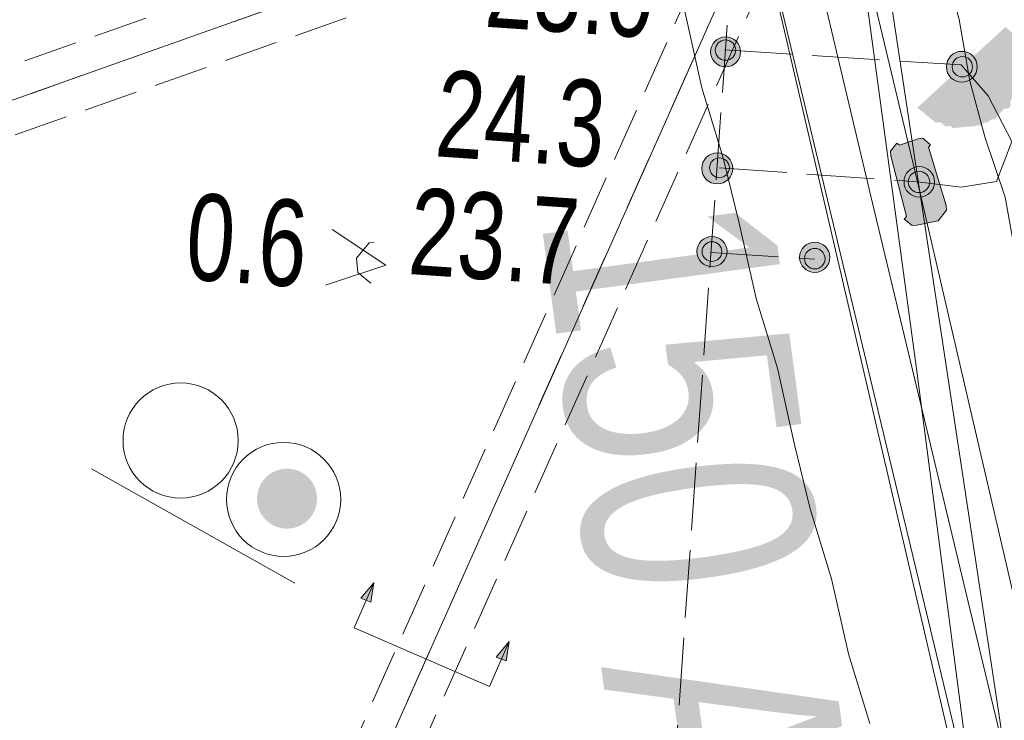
# Model space of a CAD drawing. Header units: metres. Extents: x -740 to 758, y -633 to 854.
# Tile 78 of 256: x -472.17 to -466.1, y 11.68 to 16. Entities that reach past the tile are written whole.
import ezdxf

# ---------------------------------------------------------------- set-up
doc = ezdxf.new("R2010")
doc.units = ezdxf.units.M
doc.header["$MEASUREMENT"] = 0
for name, pattern in [('333_125', [0.4576, 0.3328, -0.1248]), ('333_333', [0.6656, 0.3328, -0.3328]), ('416_125', [0.5408, 0.416, -0.1248])]:
    doc.linetypes.add(name, pattern=pattern)
for name, color, linetype in [('Gas.LOVION', 7, 'Continuous'), ('Grundkarte.LOVION', 7, 'Continuous'), ('Strom.LOVION', 7, 'Continuous'), ('StromBemass.LOVION', 7, 'Continuous'), ('Telko.LOVION', 7, 'Continuous'), ('Wasser.LOVION', 7, 'Continuous')]:
    doc.layers.add(name, color=color, linetype=linetype)
doc.styles.add('ERSTELLTER_STIL_1', font='arial.ttf')

msp = doc.modelspace()

# ---------------------------------------------------------------- hatches: boundary and pattern name
at = {"layer": 'Strom.LOVION', "linetype": 'Continuous', "lineweight": 13}
for points in [[(-466.0975, 15.9497), (-466.6401, 15.4533), (-466.5276, 15.3609), (-466.4983, 15.3637), (-466.4662, 15.3373), (-466.4369, 15.3402), (-466.4208, 15.327), (-466.2452, 15.3441), (-466.232, 15.3602), (-466.2027, 15.3631), (-466.1895, 15.3791), (-466.1602, 15.382), (-466.1074, 15.4463), (-466.0781, 15.4491), (-466.0649, 15.4652), (-466.0678, 15.4945), (-466.0149, 15.5588), (-466.0178, 15.588), (-465.9914, 15.6202), (-466.0143, 15.8544), (-466.0464, 15.8808), (-466.0493, 15.9101)], [(-466.8032, 15.1566), (-466.7074, 14.7817), (-466.7206, 14.7657), (-466.6724, 14.726), (-466.6432, 14.7289), (-466.5128, 14.7564), (-466.46, 14.8207), (-466.4629, 14.85), (-466.5718, 15.2088), (-466.5586, 15.2248), (-466.6068, 15.2644), (-466.6361, 15.2616), (-466.7504, 15.2209), (-466.7664, 15.2341), (-466.8061, 15.1859)], [(-469.9892, 12.5249), (-470.0684, 12.4285), (-470.007, 12.405)], [(-469.1558, 12.1631), (-469.235, 12.0667), (-469.1736, 12.0431)]]:
    msp.add_hatch(color=7, dxfattribs=at).paths.add_polyline_path(points)
at = {"layer": 'Strom.LOVION', "linetype": 'Continuous', "lineweight": 18}
msp.add_hatch(color=1, dxfattribs=at).paths.add_polyline_path([(-470.3807, 12.9253), (-470.3671, 12.9441), (-470.356, 12.9645), (-470.3475, 12.9862), (-470.3418, 13.0087), (-470.339, 13.0318), (-470.3391, 13.055), (-470.342, 13.078), (-470.3479, 13.1005), (-470.3565, 13.1221), (-470.3678, 13.1424), (-470.3815, 13.1612), (-470.3975, 13.1781), (-470.4154, 13.1928), (-470.4351, 13.2052), (-470.4561, 13.2151), (-470.4783, 13.2222), (-470.5011, 13.2265), (-470.5243, 13.2278), (-470.5475, 13.2263), (-470.5703, 13.2219), (-470.5924, 13.2146), (-470.6134, 13.2047), (-470.633, 13.1922), (-470.6508, 13.1773), (-470.6667, 13.1603), (-470.6803, 13.1414), (-470.6914, 13.121), (-470.6999, 13.0994), (-470.7056, 13.0769), (-470.7084, 13.0538), (-470.7084, 13.0306), (-470.7054, 13.0075), (-470.6995, 12.985), (-470.6909, 12.9635), (-470.6796, 12.9431), (-470.6659, 12.9244), (-470.65, 12.9075), (-470.632, 12.8927), (-470.6123, 12.8803), (-470.5913, 12.8705), (-470.5692, 12.8634), (-470.5463, 12.8591), (-470.5231, 12.8577), (-470.4999, 12.8593), (-470.4771, 12.8637), (-470.455, 12.8709), (-470.434, 12.8809), (-470.4145, 12.8934), (-470.3966, 12.9083)])
at = {"layer": 'StromBemass.LOVION', "linetype": 'Continuous', "lineweight": 13}
for points in [[(-467.7501, 15.7382), (-467.7434, 15.7476), (-467.7378, 15.7577), (-467.7336, 15.7685), (-467.7307, 15.7798), (-467.7293, 15.7913), (-467.7294, 15.8028), (-467.7309, 15.8143), (-467.7338, 15.8255), (-467.7381, 15.8363), (-467.7437, 15.8464), (-467.7505, 15.8558), (-467.7585, 15.8642), (-467.7674, 15.8716), (-467.7772, 15.8777), (-467.7877, 15.8826), (-467.7988, 15.8862), (-467.8102, 15.8883), (-467.8217, 15.889), (-467.8333, 15.8882), (-467.8447, 15.886), (-467.8557, 15.8824), (-467.8661, 15.8775), (-467.8759, 15.8712), (-467.8848, 15.8638), (-467.8927, 15.8553), (-467.8995, 15.8459), (-467.905, 15.8358), (-467.9093, 15.825), (-467.9121, 15.8137), (-467.9135, 15.8022), (-467.9135, 15.7907), (-467.912, 15.7792), (-467.9091, 15.768), (-467.9048, 15.7572), (-467.8992, 15.7471), (-467.8923, 15.7377), (-467.8844, 15.7293), (-467.8754, 15.7219), (-467.8656, 15.7158), (-467.8551, 15.7109), (-467.8441, 15.7073), (-467.8327, 15.7052), (-467.8211, 15.7045), (-467.8096, 15.7053), (-467.7982, 15.7075), (-467.7872, 15.7111), (-467.7767, 15.716), (-467.767, 15.7223), (-467.7581, 15.7297)], [(-467.7736, 15.7678), (-467.769, 15.7742), (-467.7652, 15.7811), (-467.7623, 15.7885), (-467.7604, 15.7961), (-467.7594, 15.8039), (-467.7595, 15.8118), (-467.7605, 15.8196), (-467.7625, 15.8273), (-467.7654, 15.8346), (-467.7692, 15.8415), (-467.7739, 15.8479), (-467.7793, 15.8536), (-467.7854, 15.8586), (-467.792, 15.8628), (-467.7992, 15.8661), (-467.8067, 15.8685), (-467.8144, 15.87), (-467.8223, 15.8705), (-467.8302, 15.8699), (-467.8379, 15.8684), (-467.8454, 15.866), (-467.8525, 15.8626), (-467.8592, 15.8584), (-467.8652, 15.8533), (-467.8706, 15.8475), (-467.8752, 15.8412), (-467.879, 15.8342), (-467.8819, 15.8269), (-467.8838, 15.8193), (-467.8848, 15.8114), (-467.8847, 15.8035), (-467.8837, 15.7957), (-467.8817, 15.7881), (-467.8788, 15.7808), (-467.875, 15.7739), (-467.8703, 15.7675), (-467.8649, 15.7618), (-467.8588, 15.7568), (-467.8522, 15.7526), (-467.845, 15.7492), (-467.8375, 15.7468), (-467.8298, 15.7454), (-467.8219, 15.7449), (-467.814, 15.7454), (-467.8063, 15.7469), (-467.7988, 15.7494), (-467.7917, 15.7528), (-467.785, 15.757), (-467.779, 15.7621)], [(-467.7736, 15.7678), (-467.769, 15.7742), (-467.7652, 15.7811), (-467.7623, 15.7885), (-467.7604, 15.7961), (-467.7594, 15.8039), (-467.7595, 15.8118), (-467.7605, 15.8196), (-467.7625, 15.8273), (-467.7654, 15.8346), (-467.7692, 15.8415), (-467.7739, 15.8479), (-467.7793, 15.8536), (-467.7854, 15.8586), (-467.792, 15.8628), (-467.7992, 15.8661), (-467.8067, 15.8685), (-467.8144, 15.87), (-467.8223, 15.8705), (-467.8302, 15.8699), (-467.8379, 15.8684), (-467.8454, 15.866), (-467.8525, 15.8626), (-467.8592, 15.8584), (-467.8652, 15.8533), (-467.8706, 15.8475), (-467.8752, 15.8412), (-467.879, 15.8342), (-467.8819, 15.8269), (-467.8838, 15.8193), (-467.8848, 15.8114), (-467.8847, 15.8035), (-467.8837, 15.7957), (-467.8817, 15.7881), (-467.8788, 15.7808), (-467.875, 15.7739), (-467.8703, 15.7675), (-467.8649, 15.7618), (-467.8588, 15.7568), (-467.8522, 15.7526), (-467.845, 15.7492), (-467.8375, 15.7468), (-467.8298, 15.7454), (-467.8219, 15.7449), (-467.814, 15.7454), (-467.8063, 15.7469), (-467.7988, 15.7494), (-467.7917, 15.7528), (-467.785, 15.757), (-467.779, 15.7621)], [(-466.2924, 15.6447), (-466.2854, 15.6544), (-466.2797, 15.6649), (-466.2753, 15.676), (-466.2724, 15.6876), (-466.271, 15.6994), (-466.271, 15.7113), (-466.2725, 15.7232), (-466.2755, 15.7347), (-466.28, 15.7458), (-466.2858, 15.7563), (-466.2928, 15.7659), (-466.301, 15.7746), (-466.3102, 15.7822), (-466.3203, 15.7885), (-466.3311, 15.7936), (-466.3425, 15.7972), (-466.3542, 15.7994), (-466.3662, 15.8001), (-466.3781, 15.7994), (-466.3898, 15.7971), (-466.4011, 15.7934), (-466.4119, 15.7882), (-466.422, 15.7818), (-466.4312, 15.7742), (-466.4393, 15.7654), (-466.4463, 15.7558), (-466.452, 15.7453), (-466.4564, 15.7342), (-466.4593, 15.7226), (-466.4608, 15.7107), (-466.4607, 15.6988), (-466.4592, 15.687), (-466.4562, 15.6754), (-466.4518, 15.6643), (-466.446, 15.6539), (-466.4389, 15.6442), (-466.4307, 15.6356), (-466.4215, 15.628), (-466.4114, 15.6216), (-466.4006, 15.6166), (-466.3892, 15.6129), (-466.3775, 15.6107), (-466.3656, 15.61), (-466.3536, 15.6108), (-466.3419, 15.6131), (-466.3306, 15.6168), (-466.3198, 15.6219), (-466.3097, 15.6283), (-466.3006, 15.636)], [(-466.3147, 15.6655), (-466.3101, 15.6719), (-466.3063, 15.6788), (-466.3035, 15.6862), (-466.3015, 15.6938), (-466.3006, 15.7016), (-466.3006, 15.7095), (-466.3016, 15.7173), (-466.3036, 15.7249), (-466.3065, 15.7322), (-466.3103, 15.7391), (-466.315, 15.7455), (-466.3204, 15.7512), (-466.3265, 15.7562), (-466.3331, 15.7604), (-466.3403, 15.7637), (-466.3477, 15.7661), (-466.3555, 15.7676), (-466.3633, 15.768), (-466.3712, 15.7675), (-466.3789, 15.766), (-466.3864, 15.7636), (-466.3935, 15.7602), (-466.4002, 15.7559), (-466.4062, 15.7509), (-466.4116, 15.7451), (-466.4162, 15.7388), (-466.42, 15.7319), (-466.4228, 15.7245), (-466.4248, 15.7169), (-466.4257, 15.7091), (-466.4257, 15.7012), (-466.4247, 15.6934), (-466.4227, 15.6858), (-466.4198, 15.6785), (-466.416, 15.6716), (-466.4113, 15.6652), (-466.4059, 15.6595), (-466.3998, 15.6545), (-466.3932, 15.6503), (-466.386, 15.647), (-466.3785, 15.6446), (-466.3708, 15.6431), (-466.3629, 15.6426), (-466.3551, 15.6432), (-466.3474, 15.6447), (-466.3399, 15.6471), (-466.3328, 15.6505), (-466.3261, 15.6547), (-466.3201, 15.6598)], [(-467.7994, 15.0177), (-467.7924, 15.0275), (-467.7867, 15.038), (-467.7823, 15.0491), (-467.7793, 15.0608), (-467.7779, 15.0727), (-467.7779, 15.0846), (-467.7795, 15.0965), (-467.7825, 15.1081), (-467.7869, 15.1192), (-467.7927, 15.1297), (-467.7998, 15.1394), (-467.808, 15.1481), (-467.8173, 15.1557), (-467.8274, 15.1621), (-467.8383, 15.1672), (-467.8497, 15.1708), (-467.8615, 15.1731), (-467.8734, 15.1738), (-467.8854, 15.173), (-467.8972, 15.1707), (-467.9085, 15.167), (-467.9194, 15.1618), (-467.9295, 15.1554), (-467.9387, 15.1477), (-467.9469, 15.1389), (-467.9539, 15.1292), (-467.9596, 15.1187), (-467.964, 15.1075), (-467.9669, 15.0959), (-467.9684, 15.084), (-467.9684, 15.072), (-467.9668, 15.0602), (-467.9638, 15.0486), (-467.9593, 15.0374), (-467.9535, 15.0269), (-467.9465, 15.0173), (-467.9382, 15.0086), (-467.929, 15.001), (-467.9188, 14.9946), (-467.908, 14.9895), (-467.8966, 14.9858), (-467.8848, 14.9836), (-467.8728, 14.9829), (-467.8609, 14.9837), (-467.8491, 14.986), (-467.8377, 14.9897), (-467.8269, 14.9949), (-467.8168, 15.0013), (-467.8076, 15.009)], [(-467.8123, 15.0437), (-467.8079, 15.0498), (-467.8042, 15.0566), (-467.8014, 15.0637), (-467.7996, 15.0711), (-467.7986, 15.0786), (-467.7986, 15.0863), (-467.7996, 15.0939), (-467.8015, 15.1012), (-467.8044, 15.1083), (-467.8081, 15.115), (-467.8126, 15.1212), (-467.8178, 15.1267), (-467.8237, 15.1316), (-467.8302, 15.1357), (-467.8371, 15.1389), (-467.8444, 15.1412), (-467.8519, 15.1426), (-467.8595, 15.1431), (-467.8671, 15.1426), (-467.8746, 15.1411), (-467.8819, 15.1387), (-467.8888, 15.1355), (-467.8952, 15.1314), (-467.9011, 15.1265), (-467.9063, 15.1209), (-467.9108, 15.1147), (-467.9144, 15.108), (-467.9172, 15.1009), (-467.9191, 15.0935), (-467.92, 15.0859), (-467.92, 15.0783), (-467.919, 15.0707), (-467.9171, 15.0633), (-467.9143, 15.0562), (-467.9106, 15.0495), (-467.9061, 15.0434), (-467.9008, 15.0378), (-467.8949, 15.033), (-467.8884, 15.0289), (-467.8815, 15.0257), (-467.8743, 15.0233), (-467.8668, 15.0219), (-467.8591, 15.0215), (-467.8515, 15.022), (-467.844, 15.0234), (-467.8368, 15.0258), (-467.8299, 15.0291), (-467.8234, 15.0332), (-467.8176, 15.0381)], [(-467.8123, 15.0437), (-467.8079, 15.0498), (-467.8042, 15.0566), (-467.8014, 15.0637), (-467.7996, 15.0711), (-467.7986, 15.0786), (-467.7986, 15.0863), (-467.7996, 15.0939), (-467.8015, 15.1012), (-467.8044, 15.1083), (-467.8081, 15.115), (-467.8126, 15.1212), (-467.8178, 15.1267), (-467.8237, 15.1316), (-467.8302, 15.1357), (-467.8371, 15.1389), (-467.8444, 15.1412), (-467.8519, 15.1426), (-467.8595, 15.1431), (-467.8671, 15.1426), (-467.8746, 15.1411), (-467.8819, 15.1387), (-467.8888, 15.1355), (-467.8952, 15.1314), (-467.9011, 15.1265), (-467.9063, 15.1209), (-467.9108, 15.1147), (-467.9144, 15.108), (-467.9172, 15.1009), (-467.9191, 15.0935), (-467.92, 15.0859), (-467.92, 15.0783), (-467.919, 15.0707), (-467.9171, 15.0633), (-467.9143, 15.0562), (-467.9106, 15.0495), (-467.9061, 15.0434), (-467.9008, 15.0378), (-467.8949, 15.033), (-467.8884, 15.0289), (-467.8815, 15.0257), (-467.8743, 15.0233), (-467.8668, 15.0219), (-467.8591, 15.0215), (-467.8515, 15.022), (-467.844, 15.0234), (-467.8368, 15.0258), (-467.8299, 15.0291), (-467.8234, 15.0332), (-467.8176, 15.0381)], [(-466.5553, 14.9361), (-466.5484, 14.9457), (-466.5427, 14.9561), (-466.5384, 14.9671), (-466.5355, 14.9786), (-466.534, 14.9904), (-466.5341, 15.0022), (-466.5356, 15.0139), (-466.5386, 15.0254), (-466.543, 15.0364), (-466.5487, 15.0467), (-466.5557, 15.0563), (-466.5638, 15.0649), (-466.573, 15.0724), (-466.583, 15.0787), (-466.5937, 15.0837), (-466.605, 15.0873), (-466.6166, 15.0895), (-466.6284, 15.0902), (-466.6402, 15.0894), (-466.6519, 15.0872), (-466.6631, 15.0835), (-466.6738, 15.0784), (-466.6838, 15.072), (-466.6929, 15.0645), (-466.7009, 15.0558), (-466.7079, 15.0462), (-466.7135, 15.0358), (-466.7179, 15.0248), (-466.7208, 15.0133), (-466.7222, 15.0016), (-466.7222, 14.9897), (-466.7206, 14.978), (-466.7177, 14.9666), (-466.7133, 14.9556), (-466.7075, 14.9452), (-466.7006, 14.9357), (-466.6924, 14.9271), (-466.6833, 14.9195), (-466.6733, 14.9132), (-466.6625, 14.9082), (-466.6513, 14.9046), (-466.6396, 14.9024), (-466.6278, 14.9017), (-466.616, 14.9025), (-466.6044, 14.9048), (-466.5931, 14.9084), (-466.5825, 14.9135), (-466.5725, 14.9199), (-466.5634, 14.9275)], [(-466.5791, 14.9537), (-466.5743, 14.9604), (-466.5703, 14.9677), (-466.5673, 14.9754), (-466.5652, 14.9834), (-466.5642, 14.9916), (-466.5643, 14.9999), (-466.5653, 15.0081), (-466.5674, 15.0161), (-466.5705, 15.0238), (-466.5745, 15.031), (-466.5794, 15.0377), (-466.5851, 15.0437), (-466.5915, 15.049), (-466.5985, 15.0534), (-466.606, 15.0569), (-466.6138, 15.0594), (-466.622, 15.061), (-466.6302, 15.0615), (-466.6385, 15.0609), (-466.6466, 15.0593), (-466.6545, 15.0567), (-466.662, 15.0532), (-466.6689, 15.0487), (-466.6753, 15.0434), (-466.681, 15.0374), (-466.6858, 15.0307), (-466.6898, 15.0234), (-466.6928, 15.0157), (-466.6948, 15.0077), (-466.6958, 14.9995), (-466.6958, 14.9912), (-466.6947, 14.983), (-466.6927, 14.975), (-466.6896, 14.9673), (-466.6856, 14.96), (-466.6807, 14.9534), (-466.675, 14.9473), (-466.6686, 14.9421), (-466.6616, 14.9377), (-466.6541, 14.9342), (-466.6462, 14.9316), (-466.6381, 14.9301), (-466.6298, 14.9296), (-466.6216, 14.9302), (-466.6134, 14.9317), (-466.6056, 14.9343), (-466.5981, 14.9379), (-466.5911, 14.9423), (-466.5848, 14.9476)], [(-467.834, 14.5071), (-467.8272, 14.5166), (-467.8216, 14.5268), (-467.8173, 14.5376), (-467.8145, 14.5489), (-467.8131, 14.5605), (-467.8131, 14.5722), (-467.8146, 14.5837), (-467.8175, 14.595), (-467.8219, 14.6058), (-467.8275, 14.616), (-467.8344, 14.6254), (-467.8424, 14.6339), (-467.8514, 14.6413), (-467.8613, 14.6475), (-467.8718, 14.6524), (-467.8829, 14.656), (-467.8944, 14.6582), (-467.906, 14.6588), (-467.9176, 14.6581), (-467.9291, 14.6559), (-467.9402, 14.6522), (-467.9507, 14.6472), (-467.9605, 14.6409), (-467.9695, 14.6335), (-467.9774, 14.625), (-467.9842, 14.6155), (-467.9898, 14.6053), (-467.9941, 14.5944), (-467.9969, 14.5831), (-467.9984, 14.5716), (-467.9983, 14.5599), (-467.9968, 14.5484), (-467.9939, 14.5371), (-467.9896, 14.5263), (-467.9839, 14.5161), (-467.977, 14.5066), (-467.969, 14.4982), (-467.96, 14.4908), (-467.9502, 14.4846), (-467.9396, 14.4796), (-467.9285, 14.4761), (-467.917, 14.4739), (-467.9054, 14.4732), (-467.8938, 14.474), (-467.8823, 14.4762), (-467.8713, 14.4799), (-467.8607, 14.4848), (-467.8509, 14.4911), (-467.842, 14.4986)], [(-467.8586, 14.5275), (-467.8541, 14.5337), (-467.8505, 14.5404), (-467.8477, 14.5475), (-467.8458, 14.5549), (-467.8449, 14.5624), (-467.8449, 14.5701), (-467.8459, 14.5776), (-467.8478, 14.585), (-467.8506, 14.5921), (-467.8543, 14.5988), (-467.8588, 14.6049), (-467.8641, 14.6105), (-467.87, 14.6153), (-467.8764, 14.6194), (-467.8833, 14.6226), (-467.8906, 14.6249), (-467.8981, 14.6263), (-467.9057, 14.6268), (-467.9133, 14.6263), (-467.9208, 14.6248), (-467.9281, 14.6225), (-467.935, 14.6192), (-467.9414, 14.6151), (-467.9472, 14.6102), (-467.9525, 14.6046), (-467.9569, 14.5984), (-467.9606, 14.5917), (-467.9634, 14.5846), (-467.9652, 14.5772), (-467.9662, 14.5697), (-467.9661, 14.562), (-467.9652, 14.5545), (-467.9632, 14.5471), (-467.9604, 14.54), (-467.9567, 14.5333), (-467.9522, 14.5272), (-467.947, 14.5216), (-467.9411, 14.5168), (-467.9346, 14.5127), (-467.9277, 14.5095), (-467.9204, 14.5072), (-467.9129, 14.5058), (-467.9053, 14.5053), (-467.8977, 14.5058), (-467.8902, 14.5073), (-467.883, 14.5097), (-467.8761, 14.5129), (-467.8697, 14.517), (-467.8638, 14.5219)], [(-467.8586, 14.5275), (-467.8541, 14.5337), (-467.8505, 14.5404), (-467.8477, 14.5475), (-467.8458, 14.5549), (-467.8449, 14.5624), (-467.8449, 14.5701), (-467.8459, 14.5776), (-467.8478, 14.585), (-467.8506, 14.5921), (-467.8543, 14.5988), (-467.8588, 14.6049), (-467.8641, 14.6105), (-467.87, 14.6153), (-467.8764, 14.6194), (-467.8833, 14.6226), (-467.8906, 14.6249), (-467.8981, 14.6263), (-467.9057, 14.6268), (-467.9133, 14.6263), (-467.9208, 14.6248), (-467.9281, 14.6225), (-467.935, 14.6192), (-467.9414, 14.6151), (-467.9472, 14.6102), (-467.9525, 14.6046), (-467.9569, 14.5984), (-467.9606, 14.5917), (-467.9634, 14.5846), (-467.9652, 14.5772), (-467.9662, 14.5697), (-467.9661, 14.562), (-467.9652, 14.5545), (-467.9632, 14.5471), (-467.9604, 14.54), (-467.9567, 14.5333), (-467.9522, 14.5272), (-467.947, 14.5216), (-467.9411, 14.5168), (-467.9346, 14.5127), (-467.9277, 14.5095), (-467.9204, 14.5072), (-467.9129, 14.5058), (-467.9053, 14.5053), (-467.8977, 14.5058), (-467.8902, 14.5073), (-467.883, 14.5097), (-467.8761, 14.5129), (-467.8697, 14.517), (-467.8638, 14.5219)], [(-467.2003, 14.4714), (-467.1934, 14.4809), (-467.1878, 14.4912), (-467.1835, 14.5021), (-467.1807, 14.5134), (-467.1792, 14.525), (-467.1793, 14.5367), (-467.1808, 14.5483), (-467.1837, 14.5597), (-467.1881, 14.5705), (-467.1938, 14.5808), (-467.2007, 14.5902), (-467.2087, 14.5987), (-467.2177, 14.6062), (-467.2277, 14.6124), (-467.2383, 14.6174), (-467.2494, 14.621), (-467.2609, 14.6231), (-467.2726, 14.6238), (-467.2843, 14.623), (-467.2958, 14.6208), (-467.3069, 14.6172), (-467.3175, 14.6121), (-467.3273, 14.6058), (-467.3363, 14.5983), (-467.3443, 14.5898), (-467.3512, 14.5803), (-467.3568, 14.57), (-467.3611, 14.5591), (-467.3639, 14.5478), (-467.3654, 14.5361), (-467.3653, 14.5244), (-467.3638, 14.5128), (-467.3609, 14.5015), (-467.3565, 14.4906), (-467.3509, 14.4804), (-467.3439, 14.4709), (-467.3359, 14.4624), (-467.3269, 14.455), (-467.317, 14.4487), (-467.3063, 14.4438), (-467.2952, 14.4402), (-467.2837, 14.4381), (-467.272, 14.4374), (-467.2603, 14.4381), (-467.2488, 14.4404), (-467.2377, 14.444), (-467.2271, 14.449), (-467.2173, 14.4553), (-467.2083, 14.4628)], [(-467.223, 14.4818), (-467.2184, 14.4882), (-467.2145, 14.4952), (-467.2116, 14.5026), (-467.2097, 14.5103), (-467.2087, 14.5182), (-467.2087, 14.5262), (-467.2098, 14.5341), (-467.2118, 14.5418), (-467.2147, 14.5492), (-467.2186, 14.5561), (-467.2233, 14.5625), (-467.2287, 14.5683), (-467.2349, 14.5734), (-467.2416, 14.5776), (-467.2488, 14.581), (-467.2564, 14.5834), (-467.2642, 14.5849), (-467.2722, 14.5854), (-467.2801, 14.5848), (-467.2879, 14.5833), (-467.2955, 14.5808), (-467.3027, 14.5774), (-467.3094, 14.5731), (-467.3155, 14.5681), (-467.3209, 14.5622), (-467.3256, 14.5558), (-467.3294, 14.5488), (-467.3323, 14.5414), (-467.3343, 14.5337), (-467.3352, 14.5258), (-467.3352, 14.5178), (-467.3342, 14.5099), (-467.3322, 14.5022), (-467.3292, 14.4948), (-467.3254, 14.4879), (-467.3207, 14.4815), (-467.3152, 14.4757), (-467.3091, 14.4706), (-467.3023, 14.4664), (-467.2951, 14.463), (-467.2875, 14.4606), (-467.2797, 14.4591), (-467.2718, 14.4586), (-467.2638, 14.4592), (-467.256, 14.4607), (-467.2485, 14.4632), (-467.2413, 14.4666), (-467.2346, 14.4709), (-467.2284, 14.4759)]]:
    msp.add_hatch(color=7, dxfattribs=at).paths.add_polyline_path(points)

# ---------------------------------------------------------------- linework, layer by layer
at = {"layer": 'Gas.LOVION', "color": 5, "linetype": 'Continuous', "lineweight": 18}
msp.add_lwpolyline([(-497.5159, -140.6355), (-496.321, -133.0558), (-494.8319, -124.1025), (-492.3808, -110.9322), (-489.7196, -100.0614), (-485.9934, -84.062), (-482.8783, -73.7528), (-479.4638, -62.4242), (-476.4368, -50.9117), (-476.1075, -49.5939), (-475.7715, -46.5315), (-470.5294, -26.6894), (-463.97, -2.7876), (-464.1074, -1.3824), (-464.2725, -0.6005), (-467.443, 20.3402), (-469.3678, 30.8069), (-470.1313, 34.9883), (-470.2546, 35.4935)], dxfattribs=at)
at = {"layer": 'Grundkarte.LOVION', "color": 8, "linetype": 'Continuous', "lineweight": 18}
for points in [[(-466.9338, 11.6562), (-467.0646, 12.0868), (-467.169, 12.5495), (-467.2997, 12.98), (-467.3984, 13.3842), (-467.5027, 13.8468), (-467.6335, 14.2774), (-467.7378, 14.7401), (-467.8364, 15.1442), (-467.9672, 15.5748), (-468.0716, 16.0375), (-468.2023, 16.468), (-468.3067, 16.9307), (-468.4603, 17.5955), (-468.6461, 18.2867), (-468.7998, 18.9514), (-468.9856, 19.6426), (-469.1393, 20.3074), (-469.3251, 20.9985), (-469.6324, 22.3281)], [(-464.3861, 8.2699), (-464.5054, 8.5834), (-464.5662, 8.9026), (-465.4952, 12.3584), (-465.5616, 12.7362), (-465.6545, 13.0818), (-465.7796, 13.4538), (-465.8461, 13.8315), (-466.0319, 14.5227), (-466.0984, 14.9004), (-466.2234, 15.2724), (-466.3163, 15.618), (-466.3828, 15.9957), (-466.4757, 16.3413), (-466.5743, 16.7454)]]:
    msp.add_lwpolyline(points, dxfattribs=at)
at = {"layer": 'Strom.LOVION', "color": 1, "linetype": 'Continuous', "lineweight": 18}
for points in [[(-475.2437, -45.4307), (-474.2959, -41.0672), (-473.7615, -38.9756), (-473.0988, -35.7779), (-467.0382, -13.7277), (-465.17, -6.0822), (-465.0285, -4.96), (-464.7056, -1.9138), (-465.4845, 7.2611), (-465.3808, 8.4682), (-466.9267, 14.9081), (-467.2283, 16.179), (-467.092, 16.9017), (-466.7905, 17.5962), (-467.8914, 22.0549), (-469.1865, 26.0809), (-469.0521, 28.6359), (-472.0509, 41.1699), (-471.9697, 42.1532), (-476.5739, 62.0375), (-480.4328, 78.0785), (-482.2811, 84.74), (-487.9038, 107.9384), (-492.4394, 124.401)], [(-467.9095, 23.1467), (-467.6308, 22.11), (-466.6204, 18.4256), (-467.5547, 16.7973), (-474.6556, 0.8522), (-474.3091, 0.029), (-473.5864, -4.0382)]]:
    msp.add_lwpolyline(points, dxfattribs=at)
at = {"layer": 'Strom.LOVION', "color": 5, "linetype": 'Continuous', "lineweight": 18}
msp.add_lwpolyline([(-472.0562, -34.804), (-469.3436, -25.2139), (-466.4689, -14.411), (-466.3963, -13.3399), (-465.9084, -11.0755), (-465.6302, -9.6887), (-464.3461, -5.4401), (-464.0542, -4.4953), (-463.6361, -1.3659), (-463.5382, -0.1002), (-463.5989, 0.219), (-465.1246, 7.2076), (-465.8726, 9.1147), (-468.5474, 20.6017), (-469.2113, 23.4628), (-468.3933, 28.0944), (-468.6753, 29.6185), (-468.2863, 30.7796), (-468.4136, 31.4765), (-470.0638, 38.3791), (-470.6998, 40.6518), (-470.6267, 41.2648), (-462.9664, 43.4768)], dxfattribs=at)
at = {"layer": 'Strom.LOVION', "color": 150, "linetype": 'Continuous', "lineweight": 18}
for points in [[(-467.7063, 29.6837), (-468.0094, 29.6097), (-466.4367, 22.744), (-466.8932, 22.123), (-466.439, 20.3497), (-465.818, 17.9277), (-466.7114, 16.9389), (-467.0152, 16.5693), (-466.6396, 14.9952), (-464.9551, 7.7414), (-463.2075, -0.1565), (-463.0092, -1.1272), (-463.798, -5.756), (-465.3013, -9.8782), (-465.8335, -12.2947)], [(-497.9724, 7.927), (-497.4472, 7.8453), (-496.5511, 8.0512), (-496.349, 8.1005), (-492.6475, 8.9353), (-488.3265, 9.9341), (-486.1416, 10.5615), (-467.2171, 17.2737), (-466.2444, 18.3589), (-466.2713, 18.7849)], [(-466.6396, 14.9952), (-466.3704, 14.9624), (-466.1523, 14.9986), (-466.0581, 15.2442), (-466.2038, 15.5255), (-466.3702, 15.7161)]]:
    msp.add_lwpolyline(points, dxfattribs=at)
at = {"layer": 'Strom.LOVION', "color": 7, "linetype": '333_125', "lineweight": 13}
for points in [[(-467.2796, 17.4597), (-467.1385, 17.0745), (-480.1942, 12.4582), (-480.3353, 12.8434)], [(-474.8399, 0.9229), (-467.7258, 16.8841), (-467.3705, 16.7267), (-474.4846, 0.7655)]]:
    msp.add_lwpolyline(points, close=True, dxfattribs=at)
at = {"layer": 'Strom.LOVION', "color": 9, "linetype": '333_333', "lineweight": 18}
for points in [[(-480.2567, 12.6442), (-467.2171, 17.2737)], [(-474.6556, 0.8522), (-467.5547, 16.7973)]]:
    msp.add_lwpolyline(points, dxfattribs=at)
at = {"layer": 'Strom.LOVION', "color": 7, "linetype": 'Continuous', "lineweight": 13}
for points in [[(-466.8032, 15.1566), (-466.8061, 15.1859), (-466.7664, 15.2341), (-466.7504, 15.2209), (-466.6361, 15.2616), (-466.6068, 15.2644), (-466.5586, 15.2248), (-466.5718, 15.2088), (-466.4629, 14.85), (-466.46, 14.8207), (-466.5128, 14.7564), (-466.6432, 14.7289), (-466.6724, 14.726), (-466.7206, 14.7657), (-466.7074, 14.7817)], [(-469.9892, 12.5249), (-470.007, 12.405), (-470.0684, 12.4285)], [(-469.1558, 12.1631), (-469.1736, 12.0431), (-469.235, 12.0667)]]:
    msp.add_lwpolyline(points, close=True, dxfattribs=at)
for points in [[(-471.7277, 13.2269), (-470.4765, 12.5216)], [(-470.1098, 12.2472), (-469.9892, 12.5249)], [(-470.1098, 12.2472), (-469.2764, 11.8853)], [(-469.2764, 11.8853), (-469.1558, 12.1631)]]:
    msp.add_lwpolyline(points, dxfattribs=at)
for centre, radius in [((-471.1792, 13.4011), 0.355), ((-470.5447, 13.0381), 0.3516)]:
    msp.add_circle(centre, radius, dxfattribs=at)
at = {"layer": 'StromBemass.LOVION', "color": 7, "linetype": '416_125', "lineweight": 13}
for points in [[(-482.8585, -62.1649), (-482.1586, -59.3478), (-481.103, -55.1807), (-480.3532, -52.27), (-479.9854, -50.7415), (-479.9205, -50.4987), (-479.6458, -49.3782), (-477.8799, -42.3486), (-476.2072, -35.7271), (-475.9842, -34.8334), (-470.046, -11.2288), (-469.5276, -9.124), (-469.198, -4.3332), (-469.1859, -4.1547), (-468.9756, -1.016), (-468.9589, -0.7336), (-468.8977, 0.4546), (-468.8799, 0.5746), (-468.5641, 5.0536), (-468.3861, 7.4651), (-468.2679, 9.2795), (-468.1843, 10.6916), (-467.6329, 18.5039), (-467.6226, 18.5493)], [(-467.8277, 15.8101), (-466.3702, 15.7161)], [(-467.86, 15.0828), (-466.6396, 14.9952)], [(-467.9124, 14.5605), (-467.2729, 14.5195)]]:
    msp.add_lwpolyline(points, dxfattribs=at)
at = {"layer": 'StromBemass.LOVION', "color": 7, "linetype": 'Continuous', "lineweight": 13}
for points in [[(-470.2463, 14.7017), (-469.9146, 14.4829), (-470.2866, 14.3579)], [(-469.9875, 14.6236), (-470.0167, 14.6207), (-470.096, 14.5243), (-470.0874, 14.4365), (-470.007, 14.3704)]]:
    msp.add_lwpolyline(points, dxfattribs=at)
for centre, radius in [((-467.8214, 15.7967), 0.0923), ((-467.8221, 15.8077), 0.0628), ((-467.8221, 15.8077), 0.0628), ((-466.3659, 15.7051), 0.0951), ((-466.3631, 15.7053), 0.0627), ((-467.8731, 15.0783), 0.0954), ((-467.8593, 15.0823), 0.0608), ((-467.8593, 15.0823), 0.0608), ((-466.6281, 14.996), 0.0942), ((-466.63, 14.9955), 0.0659), ((-467.9057, 14.566), 0.0928), ((-467.9055, 14.5661), 0.0607), ((-467.9055, 14.5661), 0.0607), ((-467.2723, 14.5306), 0.0932), ((-467.272, 14.522), 0.0634)]:
    msp.add_circle(centre, radius, dxfattribs=at)
at = {"layer": 'Telko.LOVION', "color": 1, "linetype": 'Continuous', "lineweight": 18}
msp.add_lwpolyline([(-465.1856, -6.5271), (-463.7204, -1.1081), (-465.6907, 8.6153), (-468.0124, 18.3043), (-469.5422, 26.6964), (-471.7523, 37.2091), (-474.3104, 47.2001), (-476.9464, 57.6859), (-478.4051, 65.8042), (-477.316, 66.6052), (-469.1555, 69.2947), (-458.7282, 71.925), (-448.7476, 74.4377), (-438.1268, 77.2051), (-435.7794, 77.8336)], dxfattribs=at)
at = {"layer": 'Wasser.LOVION', "color": 150, "linetype": 'Continuous', "lineweight": 18}
msp.add_lwpolyline([(-471.6758, 40.0539), (-470.7406, 36.0814), (-470.6827, 35.7915), (-470.6145, 35.547), (-470.5755, 35.2996), (-470.5015, 34.9965), (-470.1742, 33.462), (-469.3722, 29.4912), (-468.5409, 25.5234), (-467.9174, 21.5647), (-467.6748, 20.7461), (-467.1808, 17.8093), (-466.6422, 13.8127), (-466.1169, 9.8002), (-465.5491, 5.8065), (-464.8891, 1.1717), (-464.7077, -0.8352), (-464.4772, -1.8323), (-464.603, -2.5096), (-465.2777, -5.1322), (-465.5862, -6.3594), (-466.5855, -10.1959), (-468.5254, -17.8632)], dxfattribs=at)

# ---------------------------------------------------------------- texts
at = {"layer": 'Gas.LOVION', "color": 5, "linetype": 'Continuous', "lineweight": 18, "insert": (-466.2556, 22.5593), "char_height": 1.422786, "attachment_point": 7, "rotation": 278.54769, "style": 'ERSTELLTER_STIL_1'}
msp.add_mtext('{\\A1;\\W0.72102x;150 ND ST BA (1968)}', dxfattribs=at)
at = {"layer": 'StromBemass.LOVION', "color": 7, "linetype": 'Continuous', "lineweight": 13, "attachment_point": 7, "style": 'ERSTELLTER_STIL_1'}
for s, insert, char_height, rotation in [('{\\A1;\\W0.71557x;25.0}', (-469.3122, 15.9452), 0.533548, 356.07585), ('{\\A1;\\W0.71557x;24.3}', (-469.6191, 15.1465), 0.533548, 356.07585), ('{\\A1;\\W0.71558x;0.6}', (-471.1595, 14.3886), 0.533548, 356.07585), ('{\\A1;\\W0.71559x;23.7}', (-469.7844, 14.4209), 0.533535, 356.07576)]:
    msp.add_mtext(s, dxfattribs=dict(at, insert=insert, char_height=char_height, rotation=rotation))
at = {"layer": 'Wasser.LOVION', "color": 150, "linetype": 'Continuous', "lineweight": 18, "insert": (-469.3868, 14.7261), "char_height": 1.42279, "attachment_point": 7, "rotation": 277.67034, "style": 'ERSTELLTER_STIL_1'}
msp.add_mtext('{\\A1;\\W0.72425x;150 AZ XA XI (1968)}', dxfattribs=at)

doc.saveas('drawing.dxf')
